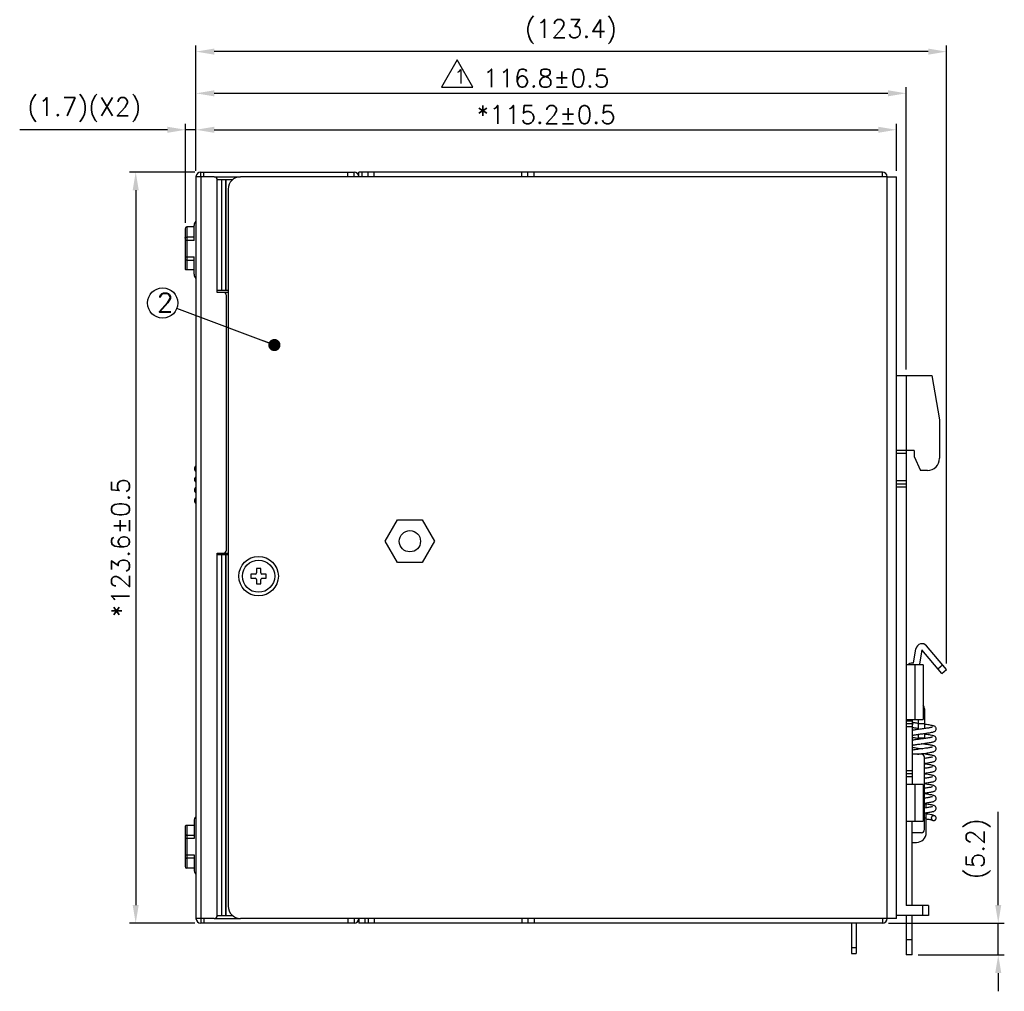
# Model space of a CAD drawing. Extents: x 210 to 1247, y 0 to 1256.
# Tile 6 of 24: x 519 to 681, y 233 to 393. Entities that reach past the tile are written whole.
import ezdxf

# ---------------------------------------------------------------- set-up
doc = ezdxf.new("R2010")
doc.units = 0
doc.header["$LTSCALE"] = 0.5
doc.layers.get('0').update_dxf_attribs({"linetype": 'CONTINUOUS'})
doc.layers.get('Defpoints').update_dxf_attribs({"linetype": 'CONTINUOUS'})
doc.layers.add('02___PRT_ALL_AXES', color=7, linetype='CONTINUOUS')
doc.layers.add('DIM', color=2, linetype='CONTINUOUS')
doc.styles.add('SIMPLEX', font='simplex.shx')
doc.dimstyles.new('STANDARD$0', dxfattribs={"dimtxt": 3, "dimasz": 3, "dimexe": 1, "dimexo": 1, "dimgap": 1, "dimtad": 1, "dimdec": 1, "dimzin": 0, "dimdsep": 46, "dimtxsty": 'STANDARD', "dimcen": -0.5, "dimclrd": 2, "dimclre": 2, "dimclrt": 2, "dimadec": 1, "dimazin": 0, "dimtfac": 1, "dimtdec": 1, "dimtmove": 0, "dimatfit": 3, "dimfxl": 1, "dimtolj": 1, "dimtzin": 0, "dimarcsym": 0})
doc.dimstyles.new('STANDARD$7', dxfattribs={"dimtxt": 3, "dimasz": 3, "dimexe": 1, "dimexo": 1, "dimgap": 1, "dimtad": 1, "dimdec": 1, "dimzin": 0, "dimdsep": 46, "dimtxsty": 'STANDARD', "dimcen": -0.5, "dimclrd": 2, "dimclre": 2, "dimclrt": 2, "dimadec": 1, "dimazin": 0, "dimtfac": 1, "dimtdec": 1, "dimtmove": 0, "dimatfit": 3, "dimfxl": 1, "dimtolj": 1, "dimtzin": 0, "dimarcsym": 0})

# ---------------------------------------------------------------- blocks, each defined once
blk = doc.blocks.new('*D3')
at = {"layer": 'Defpoints', "color": 0, "transparency": 16777216}
for p in [(663.56, 374.42), (548.36, 366.67), (663.56, 366.67)]:
    blk.add_point(p, dxfattribs=at)
at = {"layer": 'DIM', "lineweight": -2, "transparency": 16777216}
for p, q in [((548.36, 367.67), (548.36, 375.42)), ((551.36, 374.42), (660.56, 374.42)), ((663.56, 367.67), (663.56, 375.42))]:
    blk.add_line(p, q, dxfattribs=at)
at = {"layer": 'DIM', "transparency": 16777216}
for points in [[(551.36, 374.92), (551.36, 373.92), (548.36, 374.42)], [(660.56, 374.92), (660.56, 373.92), (663.56, 374.42)]]:
    blk.add_solid(points, dxfattribs=at)
at = {"layer": 'DIM', "transparency": 16777216, "insert": (605.96, 376.92), "char_height": 3, "attachment_point": 5, "style": 'SIMPLEX'}
blk.add_mtext('\\A1;*115.2%%P0.5', dxfattribs=at)
blk = doc.blocks.new('*D4')
at = {"layer": 'Defpoints', "color": 0, "transparency": 16777216}
for p in [(546.66, 374.42), (548.36, 366.67), (546.66, 358.13)]:
    blk.add_point(p, dxfattribs=at)
at = {"layer": 'DIM', "lineweight": -2, "transparency": 16777216}
for p, q in [((543.66, 374.42), (519.37, 374.42)), ((546.66, 359.13), (546.66, 375.42)), ((548.36, 374.42), (546.66, 374.42)), ((548.36, 367.67), (548.36, 375.42)), ((551.36, 374.42), (554.36, 374.42))]:
    blk.add_line(p, q, dxfattribs=at)
at = {"layer": 'DIM', "transparency": 16777216}
for points in [[(543.66, 374.92), (543.66, 373.92), (546.66, 374.42)], [(551.36, 374.92), (551.36, 373.92), (548.36, 374.42)]]:
    blk.add_solid(points, dxfattribs=at)
at = {"layer": 'DIM', "transparency": 16777216, "insert": (530.01, 377.71), "char_height": 3, "attachment_point": 5, "style": 'SIMPLEX'}
blk.add_mtext('\\A1;(1.7)(X2)', dxfattribs=at)
blk = doc.blocks.new('*D5')
at = {"layer": 'Defpoints', "color": 0, "transparency": 16777216}
for p in [(661.26, 243.87), (666.16, 238.67), (680.31, 238.67)]:
    blk.add_point(p, dxfattribs=at)
at = {"layer": 'DIM', "lineweight": -2, "transparency": 16777216}
for p, q in [((680.31, 246.87), (680.31, 262.19)), ((662.26, 243.87), (681.31, 243.87)), ((680.31, 238.67), (680.31, 243.87)), ((667.16, 238.67), (681.31, 238.67)), ((680.31, 235.67), (680.31, 232.67))]:
    blk.add_line(p, q, dxfattribs=at)
at = {"layer": 'DIM', "transparency": 16777216}
for points in [[(679.81, 246.87), (680.81, 246.87), (680.31, 243.87)], [(679.81, 235.67), (680.81, 235.67), (680.31, 238.67)]]:
    blk.add_solid(points, dxfattribs=at)
at = {"layer": 'DIM', "transparency": 16777216, "insert": (677.02, 256.12), "char_height": 3, "attachment_point": 5, "rotation": 90, "style": 'SIMPLEX'}
blk.add_mtext('\\A1;(5.2)', dxfattribs=at)
blk = doc.blocks.new('*D6')
at = {"layer": 'Defpoints', "color": 0, "transparency": 16777216}
for p in [(549.16, 367.47), (538.45, 243.87), (549.16, 243.87)]:
    blk.add_point(p, dxfattribs=at)
at = {"layer": 'DIM', "lineweight": -2, "transparency": 16777216}
for p, q in [((548.16, 367.47), (537.45, 367.47)), ((538.45, 364.47), (538.45, 246.87)), ((548.16, 243.87), (537.45, 243.87))]:
    blk.add_line(p, q, dxfattribs=at)
at = {"layer": 'DIM', "transparency": 16777216}
for points in [[(537.95, 364.47), (538.95, 364.47), (538.45, 367.47)], [(537.95, 246.87), (538.95, 246.87), (538.45, 243.87)]]:
    blk.add_solid(points, dxfattribs=at)
at = {"layer": 'DIM', "transparency": 16777216, "insert": (535.95, 305.67), "char_height": 3, "attachment_point": 5, "rotation": 90, "style": 'SIMPLEX'}
blk.add_mtext('\\A1;*123.6%%P0.5', dxfattribs=at)
blk = doc.blocks.new('*D7')
at = {"layer": 'Defpoints', "color": 0, "transparency": 16777216}
for p in [(548.36, 387.28), (548.36, 366.67), (671.8, 285.61)]:
    blk.add_point(p, dxfattribs=at)
at = {"layer": 'DIM', "lineweight": -2, "transparency": 16777216}
for p, q in [((548.36, 367.67), (548.36, 388.28)), ((668.8, 387.28), (551.36, 387.28)), ((671.8, 286.61), (671.8, 388.28))]:
    blk.add_line(p, q, dxfattribs=at)
at = {"layer": 'DIM', "transparency": 16777216}
for points in [[(551.36, 387.78), (551.36, 386.78), (548.36, 387.28)], [(668.8, 387.78), (668.8, 386.78), (671.8, 387.28)]]:
    blk.add_solid(points, dxfattribs=at)
at = {"layer": 'DIM', "transparency": 16777216, "insert": (610.03, 390.57), "char_height": 3, "attachment_point": 5, "style": 'SIMPLEX'}
blk.add_mtext('\\A1;(123.4)', dxfattribs=at)
blk = doc.blocks.new('A$C3E9C2F7F')
at = {"color": 1, "linetype": 'Continuous'}
for p, q in [((2.3, 3.9), (2.3, 3.2)), ((3, 3.9), (2.3, 3.9)), ((3, 3.2), (3, 3.9)), ((1.4, 3), (1.4, 2.3)), ((2.1, 3), (1.4, 3)), ((1.4, 2.3), (2.1, 2.3)), ((2.3, 2.1), (2.3, 1.4)), ((3, 1.4), (3, 2.1)), ((3.9, 3), (3.2, 3)), ((3.2, 2.3), (3.9, 2.3)), ((3.9, 2.3), (3.9, 3)), ((2.3, 1.4), (3, 1.4))]:
    blk.add_line(p, q, dxfattribs=at)
for centre, start, end in [((2.1, 3.2), 270, 0), ((2.1, 2.1), 0, 90), ((3.2, 3.2), 180, 270), ((3.2, 2.1), 90, 180)]:
    blk.add_arc(centre, 0.2, start, end, dxfattribs=at)
at = {"layer": '02___PRT_ALL_AXES', "color": 1, "linetype": 'Continuous'}
blk.add_circle((2.65, 2.65), 2.65, dxfattribs=at)
blk = doc.blocks.new('*D8')
at = {"layer": 'Defpoints', "color": 0, "transparency": 16777216}
for p in [(665.16, 380.42), (548.36, 372.67), (665.16, 333.97)]:
    blk.add_point(p, dxfattribs=at)
at = {"layer": 'DIM', "lineweight": -2, "transparency": 16777216}
for p, q in [((548.36, 373.67), (548.36, 381.42)), ((665.16, 334.97), (665.16, 381.42)), ((551.36, 380.42), (662.16, 380.42))]:
    blk.add_line(p, q, dxfattribs=at)
at = {"layer": 'DIM', "transparency": 16777216}
for points in [[(551.36, 380.92), (551.36, 379.92), (548.36, 380.42)], [(662.16, 380.92), (662.16, 379.92), (665.16, 380.42)]]:
    blk.add_solid(points, dxfattribs=at)
at = {"layer": 'DIM', "transparency": 16777216, "insert": (605.96, 382.92), "char_height": 3, "attachment_point": 5, "style": 'SIMPLEX'}
blk.add_mtext('\\A1;116.8%%P0.5', dxfattribs=at)

msp = doc.modelspace()

# ---------------------------------------------------------------- linework, layer by layer
at = {"color": 7, "linetype": 'Continuous'}
for p, q in [((551.36, 366.67), (548.36, 366.67)), ((548.36, 366.67), (548.36, 244.67)), ((549.16, 367.47), (574.36, 367.47)), ((549.16, 366.67), (549.16, 367.47)), ((549.16, 366.67), (549.16, 244.67)), ((549.66, 366.67), (549.66, 367.47)), ((551.36, 366.67), (555.66, 366.67)), ((554.35, 366.17), (551.86, 366.17)), ((551.86, 347.67), (551.86, 366.17)), ((552.55, 366.17), (552.55, 347.97)), ((553.23, 366.17), (553.23, 347.97)), ((553.26, 366.17), (553.26, 347.97)), ((662.06, 366.67), (555.66, 366.67)), ((573.36, 366.67), (573.36, 367.47)), ((574.36, 366.67), (574.36, 367.47)), ((661.26, 367.47), (575.16, 367.47)), ((575.16, 366.67), (575.16, 367.47)), ((575.66, 367.47), (575.66, 366.67)), ((576.66, 366.67), (576.66, 367.47)), ((577.66, 366.67), (577.66, 367.47)), ((601.96, 366.67), (601.96, 367.47)), ((602.96, 366.67), (602.96, 367.47)), ((603.96, 366.67), (603.96, 367.47)), ((661.26, 366.67), (661.26, 367.47)), ((662.06, 366.67), (663.56, 366.67)), ((662.06, 244.67), (662.06, 366.67)), ((663.56, 244.67), (663.56, 366.67)), ((553.66, 364.67), (553.66, 246.67)), ((546.56, 358.13), (546.56, 351.61)), ((548.06, 358.43), (546.86, 358.43)), ((546.86, 358.43), (546.86, 351.37)), ((548.06, 356.22), (548.06, 358.67)), ((548.06, 356.75), (546.86, 356.75)), ((548.06, 356.22), (546.56, 356.22)), ((546.56, 353.52), (548.06, 353.52)), ((548.06, 350.65), (548.06, 353.52)), ((546.86, 352.99), (548.06, 352.99)), ((548.06, 351.37), (546.68, 351.37)), ((553.66, 347.97), (551.86, 347.97)), ((553.66, 347.67), (551.86, 347.67)), ((553.36, 305.27), (553.36, 347.17)), ((663.56, 333.97), (669.4, 333.97)), ((665.16, 333.97), (665.16, 246.77)), ((669.4, 333.97), (670.66, 326.67)), ((670.66, 326.67), (670.66, 320.37)), ((666.46, 321.67), (663.56, 321.67)), ((665.16, 321.17), (663.56, 321.17)), ((666.46, 321.67), (666.46, 320.67)), ((666.46, 320.67), (667.53, 318.37)), ((548.36, 318.87), (548.17, 318.87)), ((548.17, 318.43), (548.17, 318.87)), ((548.17, 318.67), (548.36, 318.67)), ((548.36, 318.23), (548.33, 318.24)), ((668.66, 318.37), (667.53, 318.37)), ((548.17, 316.67), (548.17, 317.1)), ((548.36, 316.87), (548.17, 316.87)), ((548.17, 316.67), (548.36, 316.67)), ((548.33, 317.3), (548.36, 317.3)), ((665.16, 316.67), (663.56, 316.67)), ((663.56, 316.17), (665.16, 316.17)), ((548.36, 315.37), (548.17, 315.37)), ((548.17, 314.93), (548.17, 315.37)), ((548.17, 315.17), (548.36, 315.17)), ((548.36, 314.73), (548.33, 314.74)), ((663.56, 315.67), (665.16, 315.67)), ((548.17, 313.17), (548.17, 313.6)), ((548.36, 313.37), (548.17, 313.37)), ((548.17, 313.17), (548.36, 313.17)), ((548.33, 313.8), (548.36, 313.8)), ((551.86, 304.77), (553.66, 304.77)), ((551.86, 245.17), (551.86, 304.77)), ((553.66, 304.47), (551.86, 304.47)), ((552.55, 304.47), (552.55, 245.17)), ((553.23, 304.47), (553.23, 245.17)), ((553.26, 304.47), (553.26, 245.17)), ((666.36, 286.67), (666.77, 289.04)), ((667.76, 288.86), (667.34, 286.49)), ((671.03, 284.96), (667.76, 288.86)), ((671.8, 285.61), (668.53, 289.51)), ((666.36, 286.67), (666.16, 286.67)), ((667.96, 286.37), (665.16, 286.37)), ((666.63, 277.37), (666.63, 286.37)), ((667.96, 286.37), (667.96, 277.37)), ((670.39, 285.73), (671.16, 286.37)), ((671.03, 284.96), (671.8, 285.61)), ((668.16, 279.14), (668.16, 275.9)), ((665.16, 277.37), (667.96, 277.37)), ((665.16, 277.17), (666.16, 277.17)), ((666.16, 277.37), (666.16, 266.67)), ((667.16, 277.37), (667.16, 275.76)), ((666.16, 276.67), (665.16, 276.67)), ((666.16, 276.17), (665.16, 276.17)), ((666.22, 276.67), (666.22, 276.67)), ((668.16, 276.67), (667.16, 276.67)), ((667.16, 274.96), (667.16, 274.12)), ((667.16, 274.37), (668.16, 274.37)), ((668.16, 275.1), (668.16, 274.26)), ((666.16, 273.14), (666.21, 273.16)), ((667.59, 272.61), (667.84, 272.58)), ((667.66, 271.67), (666.16, 271.67)), ((668.04, 271.72), (667.7, 271.76)), ((668.16, 259.27), (668.16, 271.17)), ((666.16, 268.97), (665.16, 268.97)), ((666.16, 268.47), (665.16, 268.47)), ((666.16, 267.97), (665.16, 267.97)), ((667.96, 266.67), (665.16, 266.67)), ((666.63, 260.67), (666.63, 266.67)), ((667.96, 266.67), (667.96, 260.67)), ((668.46, 263.47), (668.16, 263.47)), ((668.46, 262.85), (668.46, 263.68)), ((668.16, 262.01), (668.39, 262.04)), ((668.46, 261.17), (668.16, 261.17)), ((668.46, 258.77), (668.46, 262.05)), ((546.56, 259.73), (546.56, 253.21)), ((548.06, 259.97), (546.68, 259.97)), ((546.86, 259.97), (546.86, 252.91)), ((548.06, 260.69), (548.06, 257.82)), ((665.16, 260.67), (667.96, 260.67)), ((666.16, 246.77), (666.16, 260.67)), ((548.06, 257.82), (546.56, 257.82)), ((546.86, 258.35), (548.06, 258.35)), ((667.66, 258.77), (666.16, 258.77)), ((666.16, 257.17), (666.86, 257.17)), ((546.56, 255.12), (548.06, 255.12)), ((548.06, 254.59), (546.86, 254.59)), ((548.06, 255.12), (548.06, 252.67)), ((548.06, 252.91), (546.86, 252.91)), ((668.86, 246.77), (665.16, 246.77)), ((667.86, 246.77), (667.86, 245.17)), ((668.86, 246.77), (668.86, 245.17)), ((551.36, 244.67), (548.36, 244.67)), ((549.16, 244.67), (549.16, 243.87)), ((549.66, 244.67), (549.66, 243.87)), ((551.36, 244.67), (555.66, 244.67)), ((551.86, 245.17), (554.35, 245.17)), ((662.06, 244.67), (555.66, 244.67)), ((573.36, 244.67), (573.36, 243.87)), ((574.36, 244.67), (574.36, 243.87)), ((575.16, 244.67), (575.16, 243.87)), ((576.16, 244.67), (576.16, 243.87)), ((576.66, 244.67), (576.66, 243.87)), ((577.66, 244.67), (577.66, 243.87)), ((601.96, 244.67), (601.96, 243.87)), ((602.96, 244.67), (602.96, 243.87)), ((603.96, 244.67), (603.96, 243.87)), ((661.26, 244.67), (661.26, 243.87)), ((663.56, 244.67), (662.06, 244.67)), ((668.86, 245.17), (663.56, 245.17)), ((665.16, 245.17), (665.16, 238.67)), ((666.16, 238.67), (666.16, 245.17)), ((574.36, 243.87), (549.16, 243.87)), ((661.26, 243.87), (575.16, 243.87)), ((656.16, 243.87), (656.16, 238.87)), ((656.96, 243.87), (656.96, 238.87)), ((656.16, 239.87), (656.96, 239.87)), ((665.16, 241.17), (666.16, 241.17)), ((656.16, 238.87), (656.96, 238.87)), ((666.16, 238.67), (665.16, 238.67))]:
    msp.add_line(p, q, dxfattribs=at)
at = {"color": 1}
msp.add_lwpolyline([(591.32, 385.95), (588.72, 381.45), (593.91, 381.45)], close=True, dxfattribs=at)
at = {"color": 7, "linetype": 'Continuous'}
for points in [[(667.16, 276.75), (667.1, 276.75), (666.93, 276.78), (666.77, 276.8), (666.63, 276.83), (666.5, 276.85), (666.39, 276.87), (666.29, 276.89), (666.21, 276.91), (666.16, 276.93)], [(666.16, 276.11), (666.22, 276.09), (666.37, 276.07), (666.54, 276.04), (666.73, 276.01), (666.93, 275.98), (667.14, 275.95), (667.16, 275.94)], [(667.21, 275.77), (667.02, 275.74), (666.83, 275.71), (666.66, 275.69), (666.49, 275.66), (666.34, 275.63), (666.2, 275.61), (666.16, 275.6)], [(667.01, 274.94), (667.17, 274.96), (667.34, 274.98), (667.51, 275.01), (667.69, 275.03), (667.88, 275.06), (668.08, 275.08), (668.27, 275.11), (668.47, 275.14), (668.66, 275.17), (668.84, 275.19), (669.01, 275.22), (669.17, 275.25), (669.32, 275.28), (669.45, 275.3), (669.56, 275.33), (669.66, 275.36), (669.75, 275.39), (669.84, 275.43), (669.92, 275.48), (670, 275.55), (670.07, 275.64), (670.11, 275.76), (670.12, 275.85)], [(669.47, 276.13), (669.47, 276.13), (669.45, 276.13), (669.4, 276.11), (669.34, 276.09), (669.27, 276.08), (669.18, 276.06), (669.07, 276.04), (668.95, 276.01), (668.82, 275.99), (668.68, 275.97), (668.52, 275.95), (668.36, 275.92), (668.19, 275.9), (668, 275.87), (667.81, 275.85), (667.61, 275.82), (667.41, 275.8), (667.21, 275.77)], [(670.12, 275.85), (670.11, 275.94), (670.07, 276.06), (670, 276.15), (669.92, 276.22), (669.84, 276.27), (669.75, 276.31), (669.66, 276.34), (669.56, 276.37), (669.43, 276.4), (669.29, 276.43), (669.12, 276.47), (668.93, 276.5), (668.73, 276.53), (668.51, 276.56), (668.29, 276.59), (668.16, 276.61)], [(666.16, 274.78), (666.21, 274.79), (666.28, 274.81), (666.37, 274.83), (666.48, 274.85), (666.6, 274.87), (666.72, 274.89), (666.86, 274.92), (667.01, 274.94)], [(666.16, 274.47), (666.29, 274.45), (666.46, 274.41), (666.64, 274.38), (666.83, 274.36), (667.02, 274.33), (667.15, 274.31)], [(667.95, 274.23), (667.54, 274.18), (667.33, 274.15), (667.12, 274.12), (666.91, 274.09), (666.71, 274.06), (666.53, 274.03), (666.36, 274), (666.21, 273.97), (666.16, 273.96)], [(666.21, 273.16), (666.29, 273.18), (666.38, 273.2), (666.49, 273.22), (666.62, 273.24), (666.76, 273.26), (666.91, 273.29), (667.08, 273.31), (667.25, 273.34), (667.43, 273.36), (667.62, 273.39), (667.82, 273.41), (668.02, 273.44), (668.22, 273.47), (668.43, 273.5), (668.63, 273.53), (668.83, 273.56), (669.01, 273.59), (669.18, 273.61), (669.33, 273.64), (669.46, 273.67), (669.57, 273.7), (669.67, 273.73), (669.76, 273.76), (669.84, 273.8), (669.92, 273.85), (670, 273.92), (670.07, 274.01), (670.11, 274.13), (670.12, 274.22)], [(669.47, 274.5), (669.47, 274.5), (669.45, 274.49), (669.41, 274.48), (669.35, 274.46), (669.27, 274.44), (669.18, 274.42), (669.08, 274.4), (668.95, 274.38), (668.82, 274.36), (668.67, 274.33), (668.51, 274.31), (668.33, 274.28), (668.15, 274.26), (667.95, 274.23)], [(670.12, 274.22), (670.11, 274.3), (670.07, 274.42), (670, 274.52), (669.92, 274.59), (669.83, 274.64), (669.73, 274.68), (669.63, 274.72), (669.51, 274.75), (669.36, 274.78), (669.19, 274.82), (668.99, 274.85), (668.77, 274.89), (668.55, 274.92), (668.34, 274.95), (668.16, 274.97)], [(669.47, 272.86), (669.47, 272.86), (669.45, 272.85), (669.41, 272.84), (669.35, 272.82), (669.27, 272.81), (669.18, 272.79), (669.08, 272.77), (668.96, 272.74), (668.82, 272.72), (668.67, 272.7), (668.5, 272.67), (668.33, 272.65), (668.13, 272.62), (667.93, 272.59), (667.72, 272.56), (667.5, 272.54), (667.28, 272.51), (667.06, 272.47), (666.85, 272.44), (666.64, 272.41), (666.45, 272.38), (666.28, 272.35), (666.16, 272.32)], [(666.16, 272.84), (666.22, 272.82), (666.38, 272.79), (666.55, 272.76), (666.74, 272.73), (666.94, 272.7), (667.15, 272.67), (667.37, 272.64), (667.59, 272.61)], [(667.03, 271.67), (667.05, 271.67), (667.24, 271.7), (667.45, 271.73), (667.66, 271.76), (667.9, 271.79), (668.14, 271.82), (668.38, 271.85), (668.62, 271.89), (668.85, 271.92), (669.05, 271.96), (669.23, 271.99), (669.39, 272.02), (669.52, 272.05), (669.64, 272.08), (669.74, 272.12), (669.83, 272.16), (669.92, 272.21), (670, 272.28), (670.07, 272.38), (670.11, 272.49), (670.12, 272.58)], [(670.12, 272.58), (670.11, 272.67), (670.07, 272.78), (670, 272.88), (669.92, 272.95), (669.84, 273), (669.76, 273.04), (669.67, 273.07), (669.57, 273.1), (669.46, 273.13), (669.33, 273.15), (669.18, 273.18), (669.01, 273.21), (668.83, 273.24), (668.63, 273.27), (668.42, 273.3), (668.22, 273.33), (668.02, 273.36), (667.82, 273.38), (667.7, 273.4)], [(670.12, 270.94), (670.11, 271.03), (670.07, 271.14), (670.01, 271.24), (669.94, 271.3), (669.86, 271.35), (669.78, 271.39), (669.69, 271.42), (669.6, 271.45), (669.5, 271.48), (669.38, 271.51), (669.24, 271.53), (669.09, 271.56), (668.92, 271.59), (668.73, 271.62), (668.51, 271.65), (668.28, 271.68), (668.04, 271.72)], [(669.47, 271.22), (669.47, 271.23), (669.47, 271.23), (669.44, 271.22), (669.4, 271.2), (669.33, 271.18), (669.24, 271.16), (669.14, 271.14), (669.02, 271.12), (668.89, 271.1), (668.74, 271.07), (668.58, 271.05), (668.4, 271.02), (668.21, 270.99), (668.16, 270.99)], [(668.16, 270.19), (668.24, 270.2), (668.47, 270.23), (668.69, 270.26), (668.88, 270.29), (669.06, 270.32), (669.22, 270.35), (669.36, 270.38), (669.49, 270.41), (669.59, 270.43), (669.69, 270.46), (669.78, 270.49), (669.86, 270.53), (669.93, 270.58), (670.01, 270.65), (670.07, 270.74), (670.11, 270.86), (670.12, 270.94)], [(670.12, 269.31), (670.11, 269.39), (670.07, 269.51), (670.01, 269.6), (669.93, 269.67), (669.85, 269.72), (669.77, 269.76), (669.68, 269.79), (669.58, 269.82), (669.47, 269.85), (669.34, 269.88), (669.2, 269.91), (669.04, 269.94), (668.87, 269.96), (668.67, 269.99), (668.47, 270.02), (668.25, 270.05), (668.16, 270.07)], [(669.47, 269.59), (669.47, 269.59), (669.47, 269.59), (669.44, 269.58), (669.39, 269.56), (669.32, 269.55), (669.24, 269.53), (669.13, 269.5), (669.01, 269.48), (668.87, 269.46), (668.72, 269.43), (668.56, 269.41), (668.38, 269.38), (668.19, 269.36), (668.16, 269.35)], [(668.16, 268.55), (668.2, 268.56), (668.43, 268.59), (668.64, 268.62), (668.84, 268.65), (669.02, 268.68), (669.18, 268.71), (669.32, 268.73), (669.45, 268.76), (669.57, 268.79), (669.67, 268.82), (669.76, 268.85), (669.84, 268.89)], [(669.84, 268.89), (669.92, 268.94), (670, 269.01), (670.07, 269.1), (670.11, 269.21), (670.12, 269.31)], [(670.12, 267.67), (670.11, 267.76), (670.07, 267.87), (670.01, 267.97), (669.93, 268.04), (669.85, 268.09), (669.76, 268.13), (669.67, 268.16), (669.57, 268.19), (669.45, 268.22), (669.31, 268.25), (669.15, 268.28), (668.98, 268.31), (668.77, 268.34), (668.55, 268.38), (668.3, 268.41), (668.16, 268.43)], [(669.47, 267.95), (669.47, 267.95), (669.47, 267.95), (669.44, 267.94), (669.39, 267.93), (669.32, 267.91), (669.23, 267.89), (669.12, 267.87), (668.99, 267.84), (668.85, 267.82), (668.68, 267.79), (668.5, 267.76), (668.31, 267.74), (668.16, 267.72)], [(668.16, 266.91), (668.18, 266.92), (668.38, 266.95), (668.58, 266.97), (668.77, 267), (668.94, 267.03), (669.1, 267.06), (669.25, 267.08), (669.38, 267.11), (669.5, 267.14), (669.6, 267.16), (669.69, 267.19), (669.78, 267.22), (669.85, 267.26)], [(669.85, 267.26), (669.93, 267.31), (670.01, 267.38), (670.07, 267.47), (670.11, 267.58), (670.12, 267.67)], [(668.57, 266.74), (668.38, 266.76), (668.16, 266.79)], [(669.47, 266.32), (669.47, 266.32), (669.44, 266.31), (669.4, 266.29), (669.33, 266.28), (669.25, 266.26), (669.14, 266.23), (669.02, 266.21), (668.88, 266.19), (668.73, 266.16), (668.56, 266.14), (668.39, 266.11), (668.19, 266.08), (668.16, 266.08)], [(668.16, 265.28), (668.3, 265.3), (668.51, 265.33), (668.7, 265.36), (668.88, 265.38), (669.05, 265.41), (669.21, 265.44), (669.35, 265.47), (669.47, 265.49), (669.58, 265.52), (669.68, 265.55), (669.76, 265.58), (669.85, 265.62), (669.93, 265.67), (670.01, 265.74), (670.07, 265.84), (670.11, 265.95), (670.12, 266.04)], [(670.12, 266.04), (670.11, 266.13), (670.07, 266.24), (670.01, 266.33), (669.94, 266.39), (669.86, 266.44), (669.78, 266.48), (669.7, 266.52), (669.61, 266.54), (669.5, 266.57), (669.39, 266.6), (669.25, 266.62), (669.1, 266.65), (668.94, 266.68), (668.75, 266.71), (668.57, 266.74)], [(670.12, 264.4), (670.11, 264.49), (670.07, 264.6), (670.01, 264.7), (669.93, 264.76), (669.85, 264.81), (669.77, 264.85), (669.69, 264.88), (669.59, 264.91), (669.49, 264.94), (669.37, 264.97), (669.24, 264.99), (669.08, 265.02), (668.91, 265.05), (668.72, 265.08), (668.51, 265.11), (668.3, 265.14), (668.16, 265.16)], [(669.47, 264.68), (669.47, 264.68), (669.47, 264.68), (669.44, 264.67), (669.39, 264.66), (669.32, 264.64), (669.23, 264.62), (669.13, 264.59), (669, 264.57), (668.86, 264.55), (668.71, 264.52), (668.53, 264.5), (668.35, 264.47), (668.16, 264.44)], [(668.16, 263.64), (668.23, 263.65), (668.46, 263.68), (668.67, 263.72), (668.88, 263.75), (669.06, 263.78), (669.22, 263.81), (669.36, 263.83), (669.48, 263.86), (669.59, 263.89), (669.69, 263.92), (669.77, 263.95), (669.85, 263.99), (669.93, 264.04), (670.01, 264.11), (670.07, 264.2), (670.11, 264.31), (670.12, 264.4)], [(668.54, 262.86), (668.35, 262.83), (668.16, 262.81)], [(668.39, 262.04), (668.59, 262.07), (668.79, 262.1), (668.96, 262.12), (669.12, 262.15), (669.26, 262.18), (669.39, 262.2), (669.5, 262.23), (669.6, 262.26), (669.69, 262.28), (669.78, 262.31), (669.85, 262.35), (669.93, 262.4), (670.01, 262.47), (670.07, 262.56), (670.11, 262.68), (670.12, 262.76)], [(670.12, 262.76), (670.11, 262.85), (670.07, 262.96), (670.01, 263.06), (669.93, 263.13), (669.85, 263.18), (669.77, 263.22), (669.68, 263.25), (669.57, 263.28), (669.45, 263.31), (669.32, 263.34), (669.16, 263.37), (668.98, 263.4), (668.78, 263.43), (668.56, 263.47), (668.46, 263.48)], [(669.47, 263.04), (669.47, 263.05), (669.47, 263.05), (669.44, 263.04), (669.39, 263.02), (669.33, 263), (669.24, 262.98), (669.13, 262.96), (669, 262.94), (668.86, 262.91), (668.71, 262.89), (668.54, 262.86)], [(669.93, 261.49), (669.84, 261.55), (669.72, 261.6), (669.59, 261.64), (669.44, 261.68), (669.25, 261.72), (669.03, 261.76), (668.77, 261.8), (668.49, 261.84), (668.46, 261.84)], [(668.46, 261.04), (668.6, 261.02), (668.77, 261), (668.92, 260.97), (669.06, 260.95), (669.18, 260.92), (669.29, 260.9), (669.37, 260.88)], [(669.37, 260.88), (669.43, 260.86), (669.46, 260.85)]]:
    msp.add_lwpolyline(points, dxfattribs=at)
msp.add_circle((558.66, 300.97), 3.25, dxfattribs=at)
for centre, radius, start, end in [((549.16, 366.67), 0.8, 90, 180), ((551.36, 366.17), 0.5, 0, 90), ((555.66, 364.67), 2, 90, 180), ((574.36, 366.67), 0.8, 0, 90), ((661.26, 366.67), 0.8, 0, 90), ((546.86, 358.13), 0.3, 90, 180), ((549.06, 358.67), 1, 134.4911, 180), ((546.86, 351.61), 0.3, 180, 232.9612), ((549.06, 350.65), 1, 180, 225.2946), ((552.86, 347.17), 0.5, 0, 90), ((548.37, 318.87), 0.2, 94.3686, 180), ((668.66, 320.37), 2, 270, 0), ((548.37, 318.43), 0.2, 180, 259.3803), ((548.37, 317.1), 0.2, 100.6197, 180), ((548.37, 316.67), 0.2, 180, 265.6314), ((548.37, 315.37), 0.2, 94.3686, 180), ((548.37, 314.93), 0.2, 180, 259.3803), ((548.37, 313.6), 0.2, 100.6197, 180), ((548.37, 313.17), 0.2, 180, 265.6314), ((552.86, 305.27), 0.5, 270, 0), ((667.76, 288.86), 1, 40, 170), ((666.16, 285.67), 1, 90, 135.5094), ((666.36, 286.67), 1, 342.2762, 350), ((667.16, 279.14), 1, 0, 36.3991), ((665.84, 276.67), 0.378, 0.1083, 1.1531), ((665.84, 276.67), 0.379, 358.2473, 359.9979), ((667.66, 271.17), 0.5, 0, 90), ((549.06, 260.69), 1, 134.7055, 180), ((669.69, 261.16), 0.383, 225.8596, 233.6583), ((546.86, 259.73), 0.3, 127.0388, 180), ((667.66, 259.27), 0.5, 270, 0), ((666.86, 258.77), 1.6, 270, 0), ((546.86, 253.21), 0.3, 180, 270), ((549.06, 252.67), 1, 180, 225.5091), ((555.66, 246.67), 2, 180, 270), ((549.16, 244.67), 0.8, 180, 270), ((551.36, 245.17), 0.5, 270, 0), ((574.36, 244.67), 0.8, 270, 0), ((661.26, 244.67), 0.8, 270, 0)]:
    msp.add_arc(centre, radius, start, end, dxfattribs=at)
for points, knots in [([(546.56, 356.59), (546.56, 356.6), (546.56, 356.62), (546.58, 356.65), (546.61, 356.68), (546.66, 356.71), (546.74, 356.74), (546.82, 356.75), (546.86, 356.75)], [0, 0, 0, 0, 0.085404, 0.178663, 0.284623, 0.405292, 0.68596, 1, 1, 1, 1]), ([(546.56, 353.15), (546.56, 353.14), (546.56, 353.12), (546.58, 353.08), (546.61, 353.06), (546.66, 353.02), (546.74, 353), (546.82, 352.99), (546.86, 352.99)], [0, 0, 0, 0, 0.085404, 0.178662, 0.284623, 0.405292, 0.685959, 1, 1, 1, 1]), ([(666.16, 276.89), (666.18, 276.86), (666.21, 276.79), (666.22, 276.72), (666.22, 276.68)], [0, 0, 0, 0, 0.499912, 1, 1, 1, 1]), ([(666.22, 276.66), (666.22, 276.62), (666.21, 276.55), (666.18, 276.48), (666.16, 276.45)], [0, 0, 0, 0, 0.500125, 1, 1, 1, 1]), ([(669.93, 261.49), (669.9, 261.51), (669.84, 261.55), (669.73, 261.57), (669.62, 261.57), (669.52, 261.53), (669.43, 261.47), (669.36, 261.38), (669.31, 261.28), (669.3, 261.21), (669.3, 261.17)], [0, 0, 0, 0, 0.124774, 0.24919, 0.373547, 0.498101, 0.622962, 0.748307, 0.874044, 1, 1, 1, 1]), ([(669.3, 261.17), (669.3, 261.12), (669.32, 261.01), (669.39, 260.92), (669.42, 260.88)], [0, 0, 0, 0, 0.500976, 1, 1, 1, 1]), ([(669.46, 260.85), (669.49, 260.83), (669.56, 260.79), (669.66, 260.77), (669.77, 260.77), (669.88, 260.81), (669.97, 260.87), (670.04, 260.96), (670.08, 261.06), (670.09, 261.13), (670.09, 261.17)], [0, 0, 0, 0, 0.124769, 0.249181, 0.373538, 0.498095, 0.622959, 0.748306, 0.874044, 1, 1, 1, 1]), ([(670.09, 261.17), (670.09, 261.23), (670.07, 261.33), (670, 261.43), (669.96, 261.47), (669.93, 261.49)], [0, 0, 0, 0, 0.499571, 0.750194, 1, 1, 1, 1]), ([(546.86, 258.35), (546.82, 258.35), (546.74, 258.34), (546.66, 258.31), (546.61, 258.28), (546.58, 258.25), (546.56, 258.22), (546.56, 258.2), (546.56, 258.19)], [0, 0, 0, 0, 0.314041, 0.594708, 0.715377, 0.821338, 0.914596, 1, 1, 1, 1]), ([(546.56, 254.75), (546.56, 254.74), (546.56, 254.72), (546.58, 254.68), (546.61, 254.66), (546.66, 254.62), (546.74, 254.6), (546.82, 254.59), (546.86, 254.59)], [0, 0, 0, 0, 0.085404, 0.178662, 0.284623, 0.405292, 0.685959, 1, 1, 1, 1])]:
    msp.add_open_spline(points, degree=3, knots=knots, dxfattribs=at)
at = {"layer": '02___PRT_ALL_AXES', "color": 7, "linetype": 'Continuous'}
for p, q in [((579.49, 306.72), (581.52, 310.22)), ((581.52, 310.22), (585.56, 310.22)), ((585.56, 310.22), (587.58, 306.72)), ((581.52, 303.22), (579.49, 306.72)), ((587.58, 306.72), (585.56, 303.22)), ((585.56, 303.22), (581.52, 303.22))]:
    msp.add_line(p, q, dxfattribs=at)
msp.add_circle((583.54, 306.72), 1.75, dxfattribs=at)
at = {"layer": 'DIM'}
msp.add_circle((542.89, 345.92), 2.49, dxfattribs=at)

# ---------------------------------------------------------------- block references
at = {"color": 7, "linetype": 'Continuous'}
msp.add_blockref('A$C3E9C2F7F', (556.01, 298.32), dxfattribs=at)

# ---------------------------------------------------------------- texts
at = {"color": 1, "insert": (590.85, 382.05), "char_height": 2.3, "attachment_point": 7, "style": 'SIMPLEX'}
msp.add_mtext('1', dxfattribs=at)
at = {"layer": 'DIM', "linetype": 'Continuous', "style": 'SIMPLEX'}
msp.add_text('2', height=3.11, dxfattribs=at).set_placement((541.96, 344.45))

# ---------------------------------------------------------------- dimensions: what is measured, and where the dimension line sits
at = {"layer": 'DIM', "color": 0}
for base, p1, p2, text, picture, middle in [((548.36, 387.28), (671.8, 285.61), (548.36, 366.67), '(<>)', '*D7', (610.03, 387.28)), ((665.16, 380.42), (548.36, 372.67), (665.16, 333.97), '<>%%P0.5', '*D8', (605.96, 380.42)), ((663.56, 374.42), (548.36, 366.67), (663.56, 366.67), '*<>%%P0.5', '*D3', (605.96, 374.42))]:
    dim = msp.add_linear_dim(base=base, p1=p1, p2=p2, text=text, dimstyle='STANDARD$0', override={"dimtxsty": 'SIMPLEX', "dimcen": -2, "dimclrd": 256, "dimclre": 256, "dimclrt": 256}, dxfattribs=at)
    dim.commit()
    dim.dimension.update_dxf_attribs({"geometry": picture, "text_midpoint": middle, "dimtype": 160})
dim = msp.add_linear_dim(base=(546.66, 374.42), p1=(548.36, 366.67), p2=(546.66, 358.13), text='(<>)(X2)', dimstyle='STANDARD$0', override={"dimtxsty": 'SIMPLEX', "dimcen": -2, "dimclrd": 256, "dimclre": 256, "dimclrt": 256}, dxfattribs=at)
dim.commit()
dim.dimension.update_dxf_attribs({"geometry": '*D4', "text_midpoint": (530.01, 377.71)})
dim = msp.add_linear_dim(base=(538.45, 243.87), p1=(549.16, 367.47), p2=(549.16, 243.87), angle=90, text='*<>%%P0.5', dimstyle='STANDARD$0', override={"dimtxsty": 'SIMPLEX', "dimcen": -2, "dimclrd": 256, "dimclre": 256, "dimclrt": 256}, dxfattribs=at)
dim.commit()
dim.dimension.update_dxf_attribs({"geometry": '*D6', "text_midpoint": (535.95, 305.67)})
dim = msp.add_linear_dim(base=(680.31, 238.67), p1=(661.26, 243.87), p2=(666.16, 238.67), angle=90, text='(<>)', dimstyle='STANDARD$0', override={"dimtxsty": 'SIMPLEX', "dimcen": -2, "dimclrd": 256, "dimclre": 256, "dimclrt": 256}, dxfattribs=at)
dim.commit()
dim.dimension.update_dxf_attribs({"geometry": '*D5', "text_midpoint": (680.31, 256.12), "dimtype": 160})

# ---------------------------------------------------------------- leaders
msp.add_leader([(561.26, 339), (545.22, 345.04)], dimstyle='STANDARD$7', override={"dimasz": 2, "dimtad": 0, "dimtxsty": 'SIMPLEX', "dimcen": -2, "dimclrd": 256, "dimclre": 256, "dimclrt": 256, "dimldrblk": 'Dot'}, dxfattribs=at)

doc.saveas('drawing.dxf')
